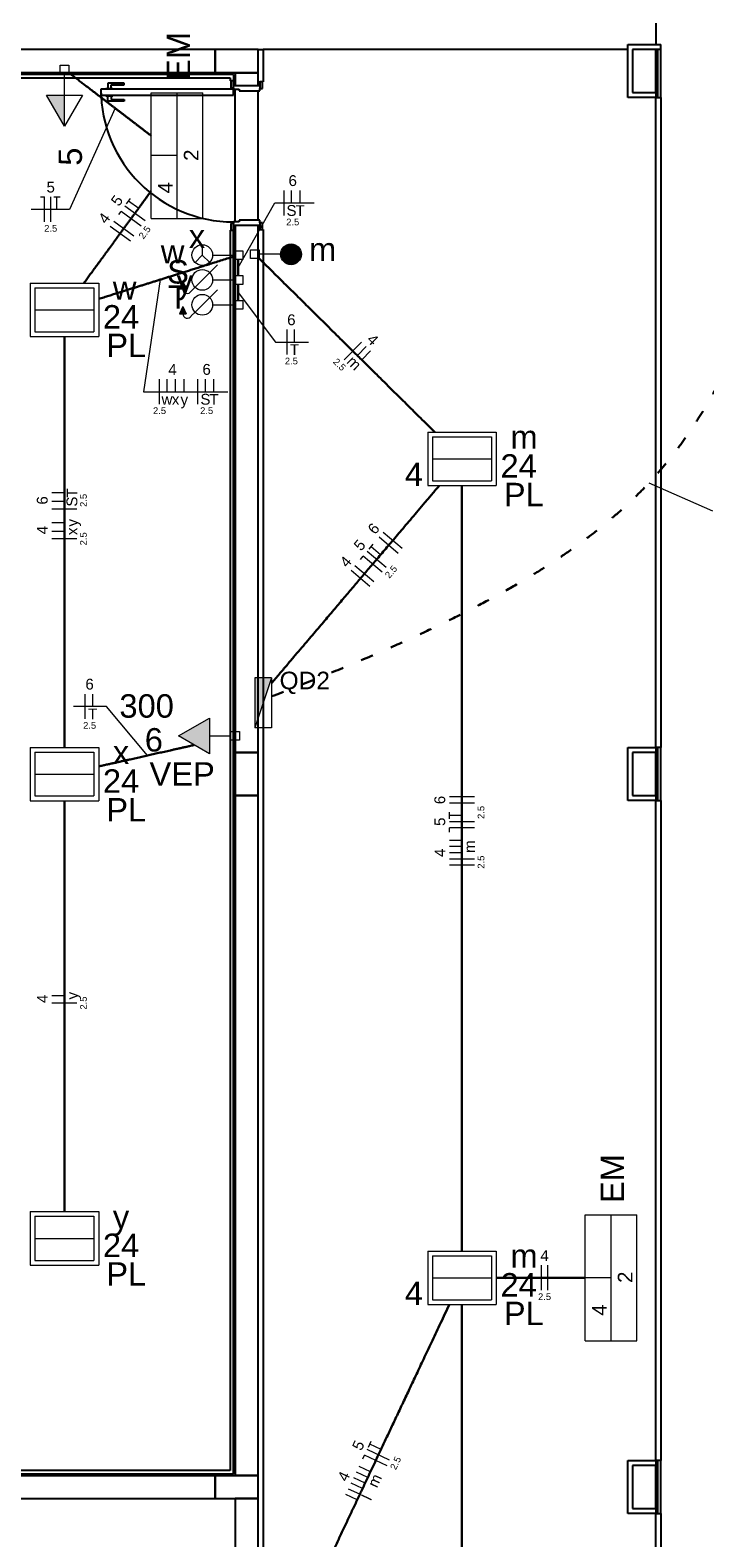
# Model space of a CAD drawing. Header units: millimetres. Extents: x -35 to 343, y 0 to 93.
# Tile 16 of 128: x -19.98 to -14.55, y 49.32 to 61.45. Entities that reach past the tile are written whole.
import ezdxf

# ---------------------------------------------------------------- set-up
doc = ezdxf.new("R2010")
doc.units = ezdxf.units.MM
doc.linetypes.add('DOT2', pattern=[3.175, 0, -3.175])
for name, color, linetype, lineweight in [('EL-Condutos', 3, 'Continuous', 30), ('EL-Fios', 1, 'Continuous', 20), ('EL-Textos fios', 1, 'Continuous', 20), ('EL-Textos pontos', 2, 'Continuous', 20), ('P-SIMBOL', 3, 'Continuous', 20)]:
    doc.layers.add(name, color=color, linetype=linetype, lineweight=lineweight)
doc.styles.add('Arial', font='arial.ttf')

msp = doc.modelspace()

# ---------------------------------------------------------------- hatches: boundary and pattern name
at = {"layer": 'P-SIMBOL', "linetype": 'Continuous'}
for points in [[(-19.70702, 60.92439), (-19.70702, 60.67439), (-19.85102, 60.92439)], [(-17.88302, 59.72739), (-17.88302, 59.64339), (-17.96702, 59.64339), (-17.96602, 59.65639), (-17.95902, 59.67939), (-17.95102, 59.69339), (-17.94102, 59.70439), (-17.92702, 59.71439), (-17.91002, 59.72239), (-17.89302, 59.72639), (-17.88302, 59.72639)], [(-17.88302, 59.72739), (-17.88302, 59.64339), (-17.80002, 59.64339), (-17.80102, 59.65639), (-17.80802, 59.67939), (-17.81602, 59.69339), (-17.82502, 59.70439), (-17.83902, 59.71439), (-17.85702, 59.72239), (-17.87402, 59.72639), (-17.88302, 59.72639)], [(-17.88302, 59.56039), (-17.88302, 59.64339), (-17.96702, 59.64339), (-17.96602, 59.63039), (-17.95902, 59.60839), (-17.95102, 59.59439), (-17.94102, 59.58339), (-17.92702, 59.57339), (-17.91002, 59.56439), (-17.89302, 59.56139), (-17.88302, 59.56139)], [(-17.88302, 59.56039), (-17.88302, 59.64339), (-17.80002, 59.64339), (-17.80102, 59.63039), (-17.80802, 59.60839), (-17.81602, 59.59439), (-17.82502, 59.58339), (-17.83902, 59.57339), (-17.85702, 59.56439), (-17.87402, 59.56139), (-17.88302, 59.56139)], [(-18.75302, 59.42439), (-18.78002, 59.36539), (-18.72702, 59.36539)], [(-18.75302, 59.22439), (-18.78002, 59.16539), (-18.72702, 59.16539)], [(-18.04002, 56.23739), (-18.17302, 56.23739), (-18.17302, 55.83639)], [(-18.53902, 55.91439), (-18.78902, 55.77039), (-18.53902, 55.62639)]]:
    msp.add_hatch(color=256, dxfattribs=at).paths.add_polyline_path(points)

# ---------------------------------------------------------------- linework, layer by layer
at = {"color": 1}
for p, q in [((-14.94702, 61.50339), (-14.94702, 61.33039)), ((-18.49302, 61.29039), (-22.20002, 61.29039)), ((-18.14702, 61.29039), (-18.49302, 61.29039)), ((-18.49302, 61.29039), (-18.49302, 61.10339)), ((-18.49302, 61.10339), (-18.49302, 61.29039)), ((-18.14702, 61.10339), (-18.14702, 61.29039)), ((-18.14702, 61.29039), (-18.10702, 61.29039)), ((-15.17302, 61.29039), (-18.10702, 61.29039)), ((-18.10702, 61.29039), (-18.10702, 61.03039)), ((-15.17302, 61.33039), (-14.90702, 61.33039)), ((-15.17302, 60.90339), (-15.17302, 61.33039)), ((-14.94702, 61.29039), (-15.13302, 61.29039)), ((-15.13302, 61.29039), (-15.13302, 60.94339)), ((-14.94702, 60.94339), (-14.94702, 61.29039)), ((-14.93302, 61.29039), (-14.94702, 61.29039)), ((-14.94702, 61.29039), (-14.94702, 60.90339)), ((-14.90702, 61.29039), (-14.93302, 61.29039)), ((-14.93302, 61.29039), (-14.93302, 60.90339)), ((-14.90702, 61.29039), (-14.90702, 61.33039)), ((-14.90702, 60.90339), (-14.90702, 61.29039)), ((-18.33302, 61.10339), (-26.41302, 61.10339)), ((-18.34702, 61.09039), (-26.40002, 61.09039)), ((-26.37302, 61.06339), (-18.37302, 61.06339)), ((-22.20002, 61.10339), (-18.49302, 61.10339)), ((-19.22602, 61.01939), (-19.35802, 61.01939)), ((-19.35802, 61.01939), (-19.35802, 60.97739)), ((-19.33102, 60.97739), (-19.33102, 61.00739)), ((-19.33102, 61.00739), (-19.22602, 61.00739)), ((-19.22602, 61.00739), (-19.22602, 61.01939)), ((-18.49302, 61.10339), (-18.14702, 61.10339)), ((-18.37302, 61.06339), (-18.37302, 61.03739)), ((-18.37302, 61.03739), (-18.36702, 61.03739)), ((-18.34702, 61.03739), (-18.36702, 61.03739)), ((-18.36702, 61.03739), (-18.36702, 60.98339)), ((-18.34702, 61.09039), (-18.34702, 61.03739)), ((-18.34702, 61.03739), (-18.33302, 61.03739)), ((-18.34702, 60.98339), (-18.34702, 61.03739)), ((-18.13302, 60.99739), (-18.34702, 60.99739)), ((-18.14702, 61.10339), (-18.33302, 61.10339)), ((-18.33302, 61.10339), (-18.33302, 60.99739)), ((-18.14702, 60.99739), (-18.14702, 61.10339)), ((-18.14702, 61.03039), (-18.13302, 61.03039)), ((-18.11302, 61.03039), (-18.13302, 61.03039)), ((-18.13302, 61.03039), (-18.13302, 60.97739)), ((-18.11302, 61.03039), (-18.10702, 61.03039)), ((-18.11302, 60.97739), (-18.11302, 61.03039)), ((-18.34702, 60.97039), (-19.41302, 60.97039)), ((-19.41302, 60.97039), (-19.41302, 60.92339)), ((-19.41302, 60.92339), (-18.34702, 60.92339)), ((-19.37302, 60.97039), (-19.37302, 60.97739)), ((-19.37302, 60.97739), (-19.34502, 60.97739)), ((-19.37302, 60.92339), (-19.37302, 60.91739)), ((-19.37302, 60.91739), (-19.34502, 60.91739)), ((-19.35802, 60.87439), (-19.35802, 60.91739)), ((-19.22602, 60.87439), (-19.35802, 60.87439)), ((-19.34502, 60.97739), (-19.31702, 60.97739)), ((-19.34502, 60.91739), (-19.31702, 60.91739)), ((-19.33102, 60.91739), (-19.33102, 60.88739)), ((-19.33102, 60.88739), (-19.22602, 60.88739)), ((-19.31702, 60.97739), (-19.31702, 60.97039)), ((-19.31702, 60.91739), (-19.31702, 60.92339)), ((-19.22602, 60.88739), (-19.22602, 60.87439)), ((-18.36702, 60.98339), (-18.34702, 60.98339)), ((-18.34702, 60.98339), (-18.34702, 60.97039)), ((-18.34702, 60.92339), (-18.34702, 60.97039)), ((-18.34702, 60.97039), (-18.30002, 60.97039)), ((-18.33302, 59.90339), (-18.33302, 60.97039)), ((-18.30002, 60.97039), (-18.30002, 60.95739)), ((-18.30002, 60.95739), (-18.13302, 60.95739)), ((-18.14702, 59.91739), (-18.14702, 60.95739)), ((-18.13302, 60.97739), (-18.11302, 60.97739)), ((-18.13302, 60.95739), (-18.13302, 60.97739)), ((-14.94702, 60.90339), (-15.17302, 60.90339)), ((-15.13302, 60.94339), (-14.94702, 60.94339)), ((-14.94702, 60.90339), (-14.93302, 60.90339)), ((-14.94702, 55.67739), (-14.94702, 60.90339)), ((-14.93302, 60.90339), (-14.90702, 60.90339)), ((-14.90702, 60.90339), (-14.90702, 55.67739)), ((-18.30002, 59.90339), (-18.34702, 59.90339)), ((-18.34702, 59.90339), (-18.34702, 59.89039)), ((-18.13302, 59.91739), (-18.30002, 59.91739)), ((-18.30002, 59.91739), (-18.30002, 59.90339)), ((-18.13302, 59.89739), (-18.13302, 59.91739)), ((-18.11302, 59.89739), (-18.13302, 59.89739)), ((-18.13302, 59.89739), (-18.13302, 59.84339)), ((-18.11302, 59.84339), (-18.11302, 59.89739)), ((-18.37302, 59.83739), (-18.37302, 49.86339)), ((-18.36702, 59.83739), (-18.37302, 59.83739)), ((-18.36702, 59.89039), (-18.36702, 59.83739)), ((-18.34702, 59.89039), (-18.36702, 59.89039)), ((-18.36702, 59.83739), (-18.34702, 59.83739)), ((-18.34702, 59.83739), (-18.34702, 59.89039)), ((-18.34702, 59.87739), (-18.13302, 59.87739)), ((-18.33302, 59.83739), (-18.34702, 59.83739)), ((-18.34702, 49.83739), (-18.34702, 59.83739)), ((-18.33302, 59.87739), (-18.33302, 55.63739)), ((-18.14702, 55.63739), (-18.14702, 59.87739)), ((-18.14702, 59.84339), (-18.13302, 59.84339)), ((-18.13302, 59.84339), (-18.11302, 59.84339)), ((-18.11302, 59.84339), (-18.10702, 59.84339)), ((-18.10702, 59.84339), (-18.10702, 47.68339)), ((-15.17302, 55.67739), (-14.94702, 55.67739)), ((-15.17302, 55.25039), (-15.17302, 55.67739)), ((-14.93302, 55.67739), (-14.94702, 55.67739)), ((-14.94702, 55.67739), (-14.94702, 55.25039)), ((-14.90702, 55.67739), (-14.93302, 55.67739)), ((-14.93302, 55.67739), (-14.93302, 55.25039)), ((-14.90702, 55.25039), (-14.90702, 55.67739)), ((-18.14702, 55.63739), (-18.33302, 55.63739)), ((-18.33302, 55.63739), (-18.33302, 55.29039)), ((-18.33302, 55.63739), (-18.14702, 55.63739)), ((-18.33302, 55.29039), (-18.33302, 55.63739)), ((-18.14702, 55.29039), (-18.14702, 55.63739)), ((-14.94702, 55.63739), (-15.13302, 55.63739)), ((-15.13302, 55.63739), (-15.13302, 55.29039)), ((-14.94702, 55.29039), (-14.94702, 55.63739)), ((-18.33302, 55.29039), (-18.14702, 55.29039)), ((-18.14702, 55.29039), (-18.33302, 55.29039)), ((-18.33302, 55.29039), (-18.33302, 49.82339)), ((-18.14702, 49.82339), (-18.14702, 55.29039)), ((-15.13302, 55.29039), (-14.94702, 55.29039)), ((-14.94702, 55.25039), (-15.17302, 55.25039)), ((-14.94702, 55.25039), (-14.93302, 55.25039)), ((-14.94702, 49.94339), (-14.94702, 55.25039)), ((-14.93302, 55.25039), (-14.90702, 55.25039)), ((-14.90702, 55.25039), (-14.90702, 49.94339)), ((-26.40002, 49.83739), (-18.34702, 49.83739)), ((-18.37302, 49.86339), (-26.37302, 49.86339)), ((-15.17302, 49.94339), (-14.94702, 49.94339)), ((-15.17302, 49.51739), (-15.17302, 49.94339)), ((-14.94702, 49.90339), (-15.13302, 49.90339)), ((-15.13302, 49.90339), (-15.13302, 49.55739)), ((-14.93302, 49.94339), (-14.94702, 49.94339)), ((-14.94702, 49.94339), (-14.94702, 49.51739)), ((-14.94702, 49.55739), (-14.94702, 49.90339)), ((-14.90702, 49.94339), (-14.93302, 49.94339)), ((-14.93302, 49.94339), (-14.93302, 49.51739)), ((-14.90702, 49.51739), (-14.90702, 49.94339)), ((-26.41302, 49.82339), (-18.33302, 49.82339)), ((-18.49302, 49.82339), (-22.20002, 49.82339)), ((-18.14702, 49.82339), (-18.49302, 49.82339)), ((-18.49302, 49.82339), (-18.49302, 49.63739)), ((-18.49302, 49.63739), (-18.49302, 49.82339)), ((-18.33302, 49.82339), (-18.14702, 49.82339)), ((-18.14702, 49.63739), (-18.14702, 49.82339)), ((-22.20002, 49.63739), (-18.49302, 49.63739)), ((-18.49302, 49.63739), (-18.14702, 49.63739)), ((-18.14702, 49.63739), (-18.33302, 49.63739)), ((-18.33302, 49.63739), (-18.33302, 47.65039)), ((-18.14702, 47.65039), (-18.14702, 49.63739)), ((-14.94702, 49.51739), (-15.17302, 49.51739)), ((-15.13302, 49.55739), (-14.94702, 49.55739)), ((-14.94702, 49.51739), (-14.93302, 49.51739)), ((-14.94702, 44.21039), (-14.94702, 49.51739)), ((-14.93302, 49.51739), (-14.90702, 49.51739)), ((-14.90702, 49.51739), (-14.90702, 44.21039))]:
    msp.add_line(p, q, dxfattribs=at)
msp.add_arc((-18.34702, 60.97039), 1.06667, 180.032, 270.032, dxfattribs=at)
at = {"layer": 'EL-Condutos', "linetype": 'Continuous'}
for points in [[(-19.00802, 60.59626), (-19.03259, 60.61504), (-19.05607, 60.63297), (-19.07854, 60.65013), (-19.10012, 60.66661), (-19.12089, 60.68248), (-19.14096, 60.69781), (-19.16043, 60.71268), (-19.17939, 60.72717), (-19.19796, 60.74135), (-19.21622, 60.75531), (-19.23428, 60.7691), (-19.25223, 60.78282), (-19.27019, 60.79654), (-19.28824, 60.81033), (-19.30649, 60.82428), (-19.32503, 60.83845), (-19.34397, 60.85292), (-19.3634, 60.86777), (-19.38344, 60.88308), (-19.40416, 60.89892), (-19.42569, 60.91537), (-19.4481, 60.9325), (-19.47152, 60.9504), (-19.49602, 60.96913), (-19.52173, 60.98877), (-19.54872, 61.00941), (-19.57711, 61.0311), (-19.607, 61.05395), (-19.63848, 61.078), (-19.67165, 61.10336)], [(-19.54981, 59.41208), (-19.52626, 59.44425), (-19.50369, 59.47507), (-19.48205, 59.50463), (-19.46126, 59.53302), (-19.44127, 59.56033), (-19.422, 59.58665), (-19.40339, 59.61207), (-19.38538, 59.63667), (-19.36791, 59.66055), (-19.35089, 59.68379), (-19.33428, 59.70649), (-19.31801, 59.72873), (-19.302, 59.7506), (-19.2862, 59.7722), (-19.27054, 59.7936), (-19.25496, 59.81491), (-19.23938, 59.83621), (-19.22374, 59.85758), (-19.20799, 59.87913), (-19.19205, 59.90093), (-19.17586, 59.92308), (-19.15935, 59.94566), (-19.14245, 59.96877), (-19.12511, 59.99249), (-19.10726, 60.01692), (-19.08883, 60.04213), (-19.06975, 60.06823), (-19.04997, 60.09531), (-19.02941, 60.12344), (-19.00802, 60.15272)], [(-19.43107, 59.28412), (-19.38906, 59.29732), (-19.3491, 59.30988), (-19.31102, 59.32185), (-19.27465, 59.33328), (-19.2398, 59.34423), (-19.20629, 59.35476), (-19.17396, 59.36492), (-19.14261, 59.37478), (-19.11208, 59.38437), (-19.08219, 59.39377), (-19.05275, 59.40302), (-19.02359, 59.41218), (-18.99453, 59.42132), (-18.9654, 59.43047), (-18.93601, 59.43971), (-18.90619, 59.44908), (-18.87576, 59.45864), (-18.84454, 59.46846), (-18.81235, 59.47857), (-18.77902, 59.48905), (-18.74437, 59.49994), (-18.70822, 59.5113), (-18.6704, 59.52319), (-18.63071, 59.53566), (-18.589, 59.54877), (-18.54507, 59.56257), (-18.49875, 59.57713), (-18.44987, 59.59249), (-18.39824, 59.60872), (-18.34369, 59.62586)], [(-18.30702, 59.60148), (-18.30702, 59.59602), (-18.30702, 59.59081), (-18.30702, 59.58581), (-18.30702, 59.58103), (-18.30702, 59.57643), (-18.30702, 59.572), (-18.30702, 59.56773), (-18.30702, 59.5636), (-18.30702, 59.55959), (-18.30702, 59.55568), (-18.30702, 59.55185), (-18.30702, 59.5481), (-18.30702, 59.54439), (-18.30702, 59.54072), (-18.30702, 59.53706), (-18.30702, 59.5334), (-18.30702, 59.52972), (-18.30702, 59.52601), (-18.30702, 59.52224), (-18.30702, 59.5184), (-18.30702, 59.51447), (-18.30702, 59.51044), (-18.30702, 59.50628), (-18.30702, 59.50198), (-18.30702, 59.49753), (-18.30702, 59.4929), (-18.30702, 59.48807), (-18.30702, 59.48304), (-18.30702, 59.47778), (-18.30702, 59.47228)], [(-18.13743, 59.60824), (-18.0675, 59.53914), (-18.00158, 59.47401), (-17.9394, 59.41258), (-17.88072, 59.35461), (-17.82526, 59.29982), (-17.77277, 59.24796), (-17.72299, 59.19878), (-17.67565, 59.15201), (-17.63049, 59.1074), (-17.58726, 59.0647), (-17.54569, 59.02363), (-17.50552, 58.98396), (-17.46649, 58.94541), (-17.42833, 58.90773), (-17.3908, 58.87066), (-17.35362, 58.83395), (-17.31654, 58.79734), (-17.27929, 58.76056), (-17.24162, 58.72337), (-17.20326, 58.6855), (-17.16395, 58.6467), (-17.12344, 58.60671), (-17.08145, 58.56527), (-17.03773, 58.52212), (-16.99202, 58.477), (-16.94405, 58.42967), (-16.89358, 58.37985), (-16.84032, 58.3273), (-16.78403, 58.27175), (-16.72445, 58.21295)], [(-18.30702, 59.40148), (-18.30702, 59.39602), (-18.30702, 59.39081), (-18.30702, 59.38581), (-18.30702, 59.38103), (-18.30702, 59.37643), (-18.30702, 59.372), (-18.30702, 59.36773), (-18.30702, 59.3636), (-18.30702, 59.35959), (-18.30702, 59.35568), (-18.30702, 59.35185), (-18.30702, 59.3481), (-18.30702, 59.34439), (-18.30702, 59.34072), (-18.30702, 59.33706), (-18.30702, 59.3334), (-18.30702, 59.32972), (-18.30702, 59.32601), (-18.30702, 59.32224), (-18.30702, 59.3184), (-18.30702, 59.31447), (-18.30702, 59.31044), (-18.30702, 59.30628), (-18.30702, 59.30198), (-18.30702, 59.29753), (-18.30702, 59.2929), (-18.30702, 59.28807), (-18.30702, 59.28304), (-18.30702, 59.27778), (-18.30702, 59.27228)], [(-19.70702, 55.67871), (-19.70702, 55.83254), (-19.70702, 55.97733), (-19.70702, 56.11372), (-19.70702, 56.24235), (-19.70702, 56.36388), (-19.70702, 56.47895), (-19.70702, 56.5882), (-19.70702, 56.69228), (-19.70702, 56.79184), (-19.70702, 56.88752), (-19.70702, 56.97997), (-19.70702, 57.06984), (-19.70702, 57.15777), (-19.70702, 57.2444), (-19.70702, 57.33039), (-19.70702, 57.41638), (-19.70702, 57.50302), (-19.70702, 57.59095), (-19.70702, 57.68081), (-19.70702, 57.77326), (-19.70702, 57.86894), (-19.70702, 57.9685), (-19.70702, 58.07258), (-19.70702, 58.18184), (-19.70702, 58.2969), (-19.70702, 58.41843), (-19.70702, 58.54706), (-19.70702, 58.68345), (-19.70702, 58.82824), (-19.70702, 58.98207)], [(-18.03913, 56.19491), (-17.97662, 56.26845), (-17.91755, 56.33794), (-17.86168, 56.40367), (-17.80877, 56.46592), (-17.75859, 56.52496), (-17.71089, 56.58108), (-17.66544, 56.63456), (-17.62199, 56.68569), (-17.5803, 56.73473), (-17.54015, 56.78199), (-17.50128, 56.82772), (-17.46346, 56.87223), (-17.42645, 56.91579), (-17.39001, 56.95867), (-17.3539, 57.00117), (-17.31789, 57.04357), (-17.28172, 57.08613), (-17.24517, 57.12916), (-17.208, 57.17292), (-17.16996, 57.21771), (-17.13082, 57.26379), (-17.09034, 57.31146), (-17.04827, 57.36099), (-17.00438, 57.41267), (-16.95844, 57.46678), (-16.91019, 57.52359), (-16.8594, 57.5834), (-16.80584, 57.64648), (-16.74926, 57.71311), (-16.68943, 57.78357)], [(-16.50702, 57.78366), (-16.50702, 57.49204), (-16.50702, 57.21829), (-16.50702, 56.96114), (-16.50702, 56.71932), (-16.50702, 56.49155), (-16.50702, 56.27654), (-16.50702, 56.07303), (-16.50702, 55.87974), (-16.50702, 55.69539), (-16.50702, 55.5187), (-16.50702, 55.34839), (-16.50702, 55.1832), (-16.50702, 55.02184), (-16.50702, 54.86304), (-16.50702, 54.70552), (-16.50702, 54.548), (-16.50702, 54.3892), (-16.50702, 54.22786), (-16.50702, 54.06269), (-16.50702, 53.89241), (-16.50702, 53.71576), (-16.50702, 53.53144), (-16.50702, 53.3382), (-16.50702, 53.13474), (-16.50702, 52.91979), (-16.50702, 52.69208), (-16.50702, 52.45033), (-16.50702, 52.19326), (-16.50702, 51.91959), (-16.50702, 51.62805)], [(-19.43111, 55.52523), (-19.39868, 55.5325), (-19.36751, 55.53949), (-19.33752, 55.54621), (-19.30861, 55.55268), (-19.28071, 55.55893), (-19.25374, 55.56498), (-19.2276, 55.57083), (-19.20221, 55.57652), (-19.17748, 55.58205), (-19.15334, 55.58745), (-19.12969, 55.59275), (-19.10645, 55.59794), (-19.08354, 55.60307), (-19.06086, 55.60814), (-19.03834, 55.61317), (-19.01589, 55.61819), (-18.99343, 55.62321), (-18.97086, 55.62825), (-18.94811, 55.63333), (-18.92509, 55.63846), (-18.90171, 55.64368), (-18.87789, 55.649), (-18.85354, 55.65443), (-18.82858, 55.65999), (-18.80292, 55.66571), (-18.77649, 55.67161), (-18.74918, 55.67769), (-18.72092, 55.68399), (-18.69163, 55.69052), (-18.66121, 55.69729)], [(-19.70702, 51.94571), (-19.70702, 52.09954), (-19.70702, 52.24433), (-19.70702, 52.38072), (-19.70702, 52.50935), (-19.70702, 52.63087), (-19.70702, 52.74594), (-19.70702, 52.85518), (-19.70702, 52.95926), (-19.70702, 53.05881), (-19.70702, 53.15448), (-19.70702, 53.24692), (-19.70702, 53.33677), (-19.70702, 53.42468), (-19.70702, 53.5113), (-19.70702, 53.59727), (-19.70702, 53.68323), (-19.70702, 53.76984), (-19.70702, 53.85774), (-19.70702, 53.94757), (-19.70702, 54.03998), (-19.70702, 54.13562), (-19.70702, 54.23514), (-19.70702, 54.33917), (-19.70702, 54.44837), (-19.70702, 54.56338), (-19.70702, 54.68484), (-19.70702, 54.81341), (-19.70702, 54.94973), (-19.70702, 55.09444), (-19.70702, 55.24819)], [(-16.23152, 51.41339), (-16.20319, 51.41339), (-16.17596, 51.41339), (-16.14977, 51.41339), (-16.12451, 51.41339), (-16.1001, 51.41339), (-16.07647, 51.41339), (-16.05351, 51.41339), (-16.03115, 51.41339), (-16.00929, 51.41339), (-15.98786, 51.41339), (-15.96676, 51.41339), (-15.94591, 51.41339), (-15.92523, 51.41339), (-15.90462, 51.41339), (-15.884, 51.41339), (-15.86328, 51.41339), (-15.84238, 51.41339), (-15.82121, 51.41339), (-15.79969, 51.41339), (-15.77772, 51.41339), (-15.75523, 51.41339), (-15.73212, 51.41339), (-15.70831, 51.41339), (-15.68372, 51.41339), (-15.65825, 51.41339), (-15.63182, 51.41339), (-15.60434, 51.41339), (-15.57574, 51.41339), (-15.54591, 51.41339), (-15.51478, 51.41339)], [(-18.15645, 47.91849), (-18.0807, 48.07899), (-18.00959, 48.22967), (-17.94279, 48.3712), (-17.88, 48.50425), (-17.82089, 48.6295), (-17.76514, 48.74762), (-17.71244, 48.85928), (-17.66246, 48.96517), (-17.6149, 49.06596), (-17.56942, 49.16232), (-17.52572, 49.25492), (-17.48346, 49.34445), (-17.44234, 49.43157), (-17.40204, 49.51697), (-17.36224, 49.60131), (-17.32261, 49.68528), (-17.28284, 49.76954), (-17.24261, 49.85477), (-17.20161, 49.94165), (-17.15951, 50.03085), (-17.116, 50.12305), (-17.07076, 50.21891), (-17.02346, 50.31913), (-16.97379, 50.42436), (-16.92144, 50.53529), (-16.86608, 50.65259), (-16.80739, 50.77694), (-16.74506, 50.909), (-16.67877, 51.04947), (-16.6082, 51.199)], [(-16.50702, 51.19866), (-16.50702, 50.90704), (-16.50702, 50.63329), (-16.50702, 50.37614), (-16.50702, 50.13432), (-16.50702, 49.90655), (-16.50702, 49.69154), (-16.50702, 49.48803), (-16.50702, 49.29474), (-16.50702, 49.11039), (-16.50702, 48.9337), (-16.50702, 48.76339), (-16.50702, 48.5982), (-16.50702, 48.43684), (-16.50702, 48.27804), (-16.50702, 48.12052), (-16.50702, 47.963), (-16.50702, 47.8042), (-16.50702, 47.64286), (-16.50702, 47.47769), (-16.50702, 47.30741), (-16.50702, 47.13076), (-16.50702, 46.94644), (-16.50702, 46.7532), (-16.50702, 46.54974), (-16.50702, 46.33479), (-16.50702, 46.10708), (-16.50702, 45.86533), (-16.50702, 45.60826), (-16.50702, 45.33459), (-16.50702, 45.04305)]]:
    msp.add_spline(points, degree=3, dxfattribs=at)
at = {"layer": 'EL-Condutos', "linetype": 'DOT2', "ltscale": 0.05}
msp.add_spline([(-18.0376, 56.08902), (-17.71386, 56.21584), (-17.41106, 56.33957), (-17.12829, 56.46059), (-16.86464, 56.57928), (-16.61923, 56.69602), (-16.39115, 56.81119), (-16.17951, 56.92517), (-15.98341, 57.03833), (-15.80194, 57.15107), (-15.63422, 57.26375), (-15.47934, 57.37675), (-15.3364, 57.49047), (-15.20451, 57.60527), (-15.08277, 57.72153), (-14.97028, 57.83964), (-14.86613, 57.95997), (-14.76945, 58.08291), (-14.67931, 58.20883), (-14.59483, 58.33812), (-14.51511, 58.47115), (-14.43925, 58.6083), (-14.36635, 58.74995), (-14.29552, 58.89648), (-14.22585, 59.04828), (-14.15644, 59.20572), (-14.0864, 59.36917), (-14.01484, 59.53903), (-13.94084, 59.71567), (-13.86352, 59.89946), (-13.78197, 60.09079)], degree=3, dxfattribs=at)
at = {"layer": 'EL-Fios'}
for p, q in [((-17.93902, 59.95639), (-17.93902, 60.15639)), ((-17.87902, 60.05639), (-17.87902, 60.15639)), ((-17.80902, 60.05639), (-17.80902, 60.15639)), ((-19.90002, 60.10439), (-19.86702, 60.10439)), ((-19.86702, 59.90439), (-19.86702, 60.10439)), ((-19.81702, 59.90439), (-19.81702, 60.10439)), ((-19.79302, 60.10439), (-19.74002, 60.10439)), ((-19.76702, 60.00439), (-19.76702, 60.10439)), ((-19.05802, 59.91139), (-19.22002, 60.02939)), ((-19.20602, 60.04839), (-19.17402, 60.09139)), ((-19.10902, 60.01039), (-19.19002, 60.06939)), ((-19.14702, 59.79039), (-19.30802, 59.90839)), ((-19.26902, 59.96239), (-19.24902, 59.98839)), ((-19.08802, 59.87039), (-19.24902, 59.98839)), ((-19.17602, 59.74939), (-19.33802, 59.86739)), ((-17.91502, 58.83739), (-17.91502, 59.03739)), ((-17.85502, 58.93739), (-17.85502, 59.03739)), ((-17.45502, 58.79439), (-17.31502, 58.93639)), ((-17.34902, 58.83039), (-17.27902, 58.90139)), ((-17.31402, 58.79539), (-17.24402, 58.86639)), ((-18.94102, 58.43839), (-18.94102, 58.63839)), ((-18.88102, 58.53839), (-18.88102, 58.63839)), ((-18.81202, 58.53839), (-18.81202, 58.63839)), ((-18.74202, 58.53839), (-18.74202, 58.63839)), ((-18.63202, 58.43839), (-18.63202, 58.63839)), ((-18.57202, 58.53839), (-18.57202, 58.63839)), ((-18.50302, 58.53839), (-18.50302, 58.63839)), ((-19.70702, 57.72439), (-19.80702, 57.72439)), ((-19.70702, 57.65439), (-19.80702, 57.65439)), ((-19.60702, 57.59439), (-19.80702, 57.59439)), ((-19.70702, 57.48439), (-19.80702, 57.48439)), ((-19.70702, 57.41539), (-19.80702, 57.41539)), ((-19.60702, 57.35539), (-19.80702, 57.35539)), ((-17.02102, 57.23839), (-17.17302, 57.36839)), ((-16.98902, 57.27639), (-17.14102, 57.40639)), ((-17.11802, 57.12439), (-17.27002, 57.25339)), ((-17.25502, 57.27139), (-17.22102, 57.31239)), ((-17.16202, 57.22739), (-17.23802, 57.29139)), ((-17.21502, 57.01039), (-17.36802, 57.13939)), ((-17.32402, 57.19039), (-17.30302, 57.21539)), ((-17.15002, 57.08639), (-17.30302, 57.21539)), ((-17.24802, 56.97139), (-17.40002, 57.10139)), ((-19.53902, 55.90739), (-19.53902, 56.10739)), ((-19.47902, 56.00739), (-19.47902, 56.10739)), ((-16.40702, 55.28039), (-16.60702, 55.28039)), ((-16.40702, 55.23039), (-16.60702, 55.23039)), ((-16.60702, 55.10439), (-16.60702, 55.15739)), ((-16.50702, 55.13039), (-16.60702, 55.13039)), ((-16.40702, 55.08039), (-16.60702, 55.08039)), ((-16.40702, 55.03039), (-16.60702, 55.03039)), ((-16.60702, 54.99739), (-16.60702, 55.03039)), ((-16.50702, 54.93039), (-16.60702, 54.93039)), ((-16.50702, 54.88039), (-16.60702, 54.88039)), ((-16.50702, 54.83039), (-16.60702, 54.83039)), ((-16.40702, 54.78039), (-16.60702, 54.78039)), ((-16.40702, 54.73039), (-16.60702, 54.73039)), ((-19.70702, 53.68139), (-19.80702, 53.68139)), ((-19.60702, 53.62239), (-19.80702, 53.62239)), ((-15.86702, 51.31339), (-15.86702, 51.51339)), ((-15.81702, 51.31339), (-15.81702, 51.51339)), ((-17.26002, 50.05239), (-17.23702, 50.10039)), ((-17.15802, 50.03339), (-17.24802, 50.07639)), ((-17.30502, 49.95639), (-17.29102, 49.98639)), ((-17.11002, 49.90039), (-17.29102, 49.98639)), ((-17.08902, 49.94639), (-17.27002, 50.03139)), ((-17.26502, 49.80739), (-17.35502, 49.85039)), ((-17.24302, 49.85339), (-17.33402, 49.89539)), ((-17.32902, 49.67239), (-17.41902, 49.71439)), ((-17.30702, 49.71739), (-17.39802, 49.76039)), ((-17.28602, 49.76239), (-17.37702, 49.80539)), ((-17.35002, 49.62739), (-17.44102, 49.66939))]:
    msp.add_line(p, q, dxfattribs=at)
at = {"layer": 'EL-Textos fios'}
for p, q in [((-19.29882, 60.81839), (-19.66502, 60.00439)), ((-18.30702, 59.53739), (-18.01402, 60.05639)), ((-18.01402, 60.05639), (-17.69722, 60.05639)), ((-19.66502, 60.00439), (-19.97502, 60.00439)), ((-18.93662, 59.43949), (-19.07002, 58.53839)), ((-18.30702, 59.33739), (-18.00902, 58.93739)), ((-18.00902, 58.93739), (-17.74322, 58.93739)), ((-19.07002, 58.53839), (-18.39122, 58.53839)), ((-15.00162, 57.80557), (-14.49002, 57.58039)), ((-19.36722, 56.00739), (-19.63302, 56.00739)), ((-19.03722, 55.61343), (-19.36722, 56.00739))]:
    msp.add_line(p, q, dxfattribs=at)
at = {"layer": 'P-SIMBOL'}
for p, q in [((-19.74202, 61.16539), (-19.67102, 61.16539)), ((-19.74202, 61.09539), (-19.74202, 61.16539)), ((-19.67102, 61.16539), (-19.67102, 61.09539)), ((-19.67102, 61.09539), (-19.74202, 61.09539)), ((-19.70702, 60.92439), (-19.70702, 61.09539)), ((-19.70702, 60.67439), (-19.85102, 60.92439)), ((-19.85102, 60.92439), (-19.56202, 60.92439)), ((-19.70702, 60.67439), (-19.70702, 60.92439)), ((-19.56202, 60.92439), (-19.70702, 60.67439)), ((-19.00802, 60.94239), (-18.59202, 60.94239)), ((-19.00802, 59.93139), (-19.00802, 60.94239)), ((-18.80002, 59.93139), (-18.80002, 60.94239)), ((-18.59202, 59.93139), (-18.59202, 60.94239)), ((-18.80002, 60.43739), (-19.00802, 60.43739)), ((-19.00802, 59.93139), (-18.59202, 59.93139)), ((-18.59702, 59.72039), (-18.59702, 59.63739)), ((-18.34202, 59.60139), (-18.34202, 59.67239)), ((-18.34202, 59.67239), (-18.27102, 59.67239)), ((-18.27102, 59.67239), (-18.27102, 59.60139)), ((-18.20902, 59.60839), (-18.20902, 59.67939)), ((-18.20902, 59.67939), (-18.13802, 59.67939)), ((-18.13802, 59.67939), (-18.13802, 59.60839)), ((-17.88302, 59.72739), (-17.88302, 59.56039)), ((-18.59702, 59.63739), (-18.65502, 59.57839)), ((-18.65502, 59.37839), (-18.47502, 59.55839)), ((-18.59702, 59.63739), (-18.53702, 59.57839)), ((-18.51302, 59.63739), (-18.34202, 59.63739)), ((-18.27102, 59.60139), (-18.34202, 59.60139)), ((-18.13802, 59.60839), (-18.20902, 59.60839)), ((-17.96702, 59.64339), (-18.13802, 59.64339)), ((-19.98202, 59.41239), (-19.43102, 59.41239)), ((-19.98202, 59.41239), (-19.98202, 58.98239)), ((-19.43102, 59.41239), (-19.43102, 58.98239)), ((-18.75302, 59.42439), (-18.78002, 59.36539)), ((-18.75302, 59.42439), (-18.72702, 59.36539)), ((-18.51302, 59.43739), (-18.34202, 59.43739)), ((-18.34202, 59.40139), (-18.34202, 59.47239)), ((-18.34202, 59.47239), (-18.27102, 59.47239)), ((-18.27102, 59.47239), (-18.27102, 59.40139)), ((-19.94402, 59.37339), (-19.47002, 59.37339)), ((-19.94402, 59.37339), (-19.47002, 59.37339)), ((-19.94402, 59.37339), (-19.94402, 59.02039)), ((-19.47002, 59.37339), (-19.47002, 59.02039)), ((-18.78002, 59.36539), (-18.72702, 59.36539)), ((-18.68602, 59.34739), (-18.65502, 59.37839)), ((-18.65502, 59.17839), (-18.47502, 59.35839)), ((-18.27102, 59.40139), (-18.34202, 59.40139)), ((-19.94402, 59.19739), (-19.47002, 59.19739)), ((-18.75302, 59.22439), (-18.78002, 59.16539)), ((-18.78002, 59.16539), (-18.72702, 59.16539)), ((-18.75302, 59.22439), (-18.72702, 59.16539)), ((-18.68602, 59.14739), (-18.65502, 59.17839)), ((-18.51302, 59.23739), (-18.34202, 59.23739)), ((-18.34202, 59.20139), (-18.34202, 59.27239)), ((-18.34202, 59.27239), (-18.27102, 59.27239)), ((-18.27102, 59.20139), (-18.34202, 59.20139)), ((-18.27102, 59.27239), (-18.27102, 59.20139)), ((-19.98202, 58.98239), (-19.43102, 58.98239)), ((-19.94402, 59.02039), (-19.47002, 59.02039)), ((-16.78202, 58.21339), (-16.23102, 58.21339)), ((-16.78202, 58.21339), (-16.78202, 57.78339)), ((-16.23102, 58.21339), (-16.23102, 57.78339)), ((-16.74402, 58.17439), (-16.27002, 58.17439)), ((-16.74402, 58.17439), (-16.27002, 58.17439)), ((-16.74402, 58.17439), (-16.74402, 57.82139)), ((-16.27002, 58.17439), (-16.27002, 57.82139)), ((-16.74402, 57.99839), (-16.27002, 57.99839)), ((-16.78202, 57.78339), (-16.23102, 57.78339)), ((-16.74402, 57.82139), (-16.27002, 57.82139)), ((-18.04002, 56.23739), (-18.17302, 56.23739)), ((-18.17302, 56.23739), (-18.17302, 55.83639)), ((-18.04002, 56.23739), (-18.17302, 55.83639)), ((-18.04002, 56.23739), (-18.04002, 55.83639)), ((-18.78902, 55.77039), (-18.53902, 55.91439)), ((-18.53902, 55.91439), (-18.53902, 55.62639)), ((-18.53902, 55.62639), (-18.78902, 55.77039)), ((-18.53902, 55.77039), (-18.36902, 55.77039)), ((-18.36902, 55.73539), (-18.36902, 55.80539)), ((-18.36902, 55.80539), (-18.29802, 55.80539)), ((-18.29802, 55.80539), (-18.29802, 55.73539)), ((-18.04002, 55.83639), (-18.17302, 55.83639)), ((-19.98202, 55.67839), (-19.43102, 55.67839)), ((-19.98202, 55.67839), (-19.98202, 55.24839)), ((-19.43102, 55.67839), (-19.43102, 55.24839)), ((-18.29802, 55.73539), (-18.36902, 55.73539)), ((-19.94402, 55.64039), (-19.47002, 55.64039)), ((-19.94402, 55.64039), (-19.47002, 55.64039)), ((-19.94402, 55.64039), (-19.94402, 55.28739)), ((-19.47002, 55.64039), (-19.47002, 55.28739)), ((-19.94402, 55.46339), (-19.47002, 55.46339)), ((-19.94402, 55.28739), (-19.47002, 55.28739)), ((-19.98202, 55.24839), (-19.43102, 55.24839)), ((-19.98202, 51.94539), (-19.43102, 51.94539)), ((-19.98202, 51.94539), (-19.98202, 51.51539)), ((-19.94402, 51.90739), (-19.47002, 51.90739)), ((-19.94402, 51.90739), (-19.47002, 51.90739)), ((-19.94402, 51.90739), (-19.94402, 51.55339)), ((-19.47002, 51.90739), (-19.47002, 51.55339)), ((-19.43102, 51.94539), (-19.43102, 51.51539)), ((-15.51402, 51.91939), (-15.09902, 51.91939)), ((-15.51402, 50.90739), (-15.51402, 51.91939)), ((-15.30702, 50.90739), (-15.30702, 51.91939)), ((-15.09902, 50.90739), (-15.09902, 51.91939)), ((-19.94402, 51.73039), (-19.47002, 51.73039)), ((-19.94402, 51.55339), (-19.47002, 51.55339)), ((-16.78202, 51.62839), (-16.23102, 51.62839)), ((-16.78202, 51.62839), (-16.78202, 51.19839)), ((-16.74402, 51.59039), (-16.27002, 51.59039)), ((-16.74402, 51.59039), (-16.27002, 51.59039)), ((-16.74402, 51.59039), (-16.74402, 51.23639)), ((-16.27002, 51.59039), (-16.27002, 51.23639)), ((-16.23102, 51.62839), (-16.23102, 51.19839)), ((-19.98202, 51.51539), (-19.43102, 51.51539)), ((-16.74402, 51.41339), (-16.27002, 51.41339)), ((-15.30702, 51.41339), (-15.51402, 51.41339)), ((-16.78202, 51.19839), (-16.23102, 51.19839)), ((-16.74402, 51.23639), (-16.27002, 51.23639)), ((-15.51402, 50.90739), (-15.09902, 50.90739))]:
    msp.add_line(p, q, dxfattribs=at)
for centre in [(-18.59702, 59.63739), (-17.88302, 59.64339), (-18.59702, 59.43739), (-18.59702, 59.23739)]:
    msp.add_circle(centre, 0.08333, dxfattribs=at)
for centre in [(-18.71702, 59.36539), (-18.71702, 59.16539)]:
    msp.add_arc(centre, 0.03617, 180, 329.084, dxfattribs=at)

# ---------------------------------------------------------------- texts
at = {"layer": 'EL-Textos fios', "attachment_point": 8, "line_spacing_factor": 0.798, "style": 'Arial'}
for s, insert, char_height, width in [('6', (-17.86902, 60.19113), 0.08707, 0.104488), ('5', (-19.81702, 60.13913), 0.08707, 0.104488), ('S', (-17.87902, 59.95113), 0.08707, 0.104488), ('T', (-17.80902, 59.95113), 0.08707, 0.104488), ('2.5', (-19.81702, 59.82425), 0.054127, 0.1948561), ('2.5', (-17.86902, 59.87525), 0.054127, 0.1948561), ('6', (-17.88002, 59.07213), 0.08707, 0.104488), ('T', (-17.85502, 58.83313), 0.08707, 0.104488), ('2.5', (-17.88002, 58.75725), 0.054127, 0.1948561), ('4', (-18.83702, 58.67313), 0.08707, 0.104488), ('6', (-18.56202, 58.67313), 0.08707, 0.104488), ('w', (-18.88102, 58.43313), 0.08707, 0.104488), ('x', (-18.81202, 58.43313), 0.08707, 0.104488), ('y', (-18.74202, 58.40439), 0.08707, 0.104488), ('S', (-18.57202, 58.43313), 0.08707, 0.104488), ('T', (-18.50302, 58.43313), 0.08707, 0.104488), ('2.5', (-18.94102, 58.35825), 0.054127, 0.1948561), ('2.5', (-18.56202, 58.35825), 0.054127, 0.1948561), ('6', (-19.50402, 56.14213), 0.08707, 0.104488), ('T', (-19.47902, 55.90313), 0.08707, 0.104488), ('2.5', (-19.50402, 55.82725), 0.054127, 0.1948561), ('4', (-15.84202, 51.54813), 0.08707, 0.104488), ('2.5', (-15.84202, 51.23325), 0.054127, 0.1948561)]:
    msp.add_mtext(s, dxfattribs=dict(at, insert=insert, char_height=char_height, width=width))
for s, insert, char_height, width, rotation in [('5', (-19.24821, 60.04935), 0.08707, 0.104488, 53.823655), ('4', (-19.35121, 59.90835), 0.08707, 0.104488, 53.823655), ('2.5', (-19.03843, 59.80293), 0.054127, 0.1948561, 53.823655), ('4', (-17.25483, 58.92684), 0.08707, 0.104488, 315.3617), ('2.5', (-17.51247, 58.7371), 0.054127, 0.1948561, 315.3617), ('m', (-17.40483, 58.73884), 0.08707, 0.104488, 315.3617), ('T', (-19.60175, 57.72439), 0.08707, 0.104488, 90.00021), ('2.5', (-19.52588, 57.66439), 0.054127, 0.1948561, 90.00021), ('6', (-19.84075, 57.66439), 0.08707, 0.104488, 90.00021), ('S', (-19.60175, 57.65439), 0.08707, 0.104488, 90.00021), ('y', (-19.57302, 57.48439), 0.08707, 0.104488, 90.00021), ('6', (-17.18391, 57.409), 0.08707, 0.104488, 49.635334), ('4', (-19.84075, 57.42539), 0.08707, 0.104488, 90.00021), ('x', (-19.60175, 57.41539), 0.08707, 0.104488, 90.00021), ('2.5', (-19.52588, 57.35539), 0.054127, 0.1948561, 90.00021), ('5', (-17.29691, 57.276), 0.08707, 0.104488, 49.635334), ('4', (-17.40991, 57.143), 0.08707, 0.104488, 49.635334), ('2.5', (-17.05663, 57.07196), 0.054127, 0.1948561, 49.635334), ('6', (-16.64075, 55.25539), 0.08707, 0.104488, 90.00021), ('2.5', (-16.32588, 55.15539), 0.054127, 0.1948561, 90.00021), ('5', (-16.64075, 55.08039), 0.08707, 0.104488, 90.00021), ('m', (-16.40175, 54.88039), 0.08707, 0.104488, 90.00021), ('4', (-16.64075, 54.83039), 0.08707, 0.104488, 90.00021), ('2.5', (-16.32588, 54.75539), 0.054127, 0.1948561, 90.00021), ('y', (-19.57302, 53.68139), 0.08707, 0.104488, 90.00021), ('4', (-19.84075, 53.65639), 0.08707, 0.104488, 90.00021), ('2.5', (-19.52588, 53.62239), 0.054127, 0.1948561, 90.00021), ('5', (-17.301, 50.04666), 0.08707, 0.104488, 64.721313), ('2.5', (-17.01617, 49.91102), 0.054127, 0.1948561, 64.721313), ('4', (-17.419, 49.79766), 0.08707, 0.104488, 64.721313), ('m', (-17.17, 49.76366), 0.08707, 0.104488, 64.721313), ('l', (-17.234, 49.62766), 0.08707, 0.104488, 64.721313)]:
    msp.add_mtext(s, dxfattribs=dict(at, insert=insert, char_height=char_height, width=width, rotation=rotation))
at = {"layer": 'EL-Textos pontos', "attachment_point": 8, "rotation": 90.00021, "line_spacing_factor": 0.798, "style": 'Arial'}
for s, insert, char_height, width in [('EM', (-18.69514, 61.23439), 0.188267, 0.4518408), ('5', (-19.56314, 60.42839), 0.18827, 0.2259204), ('2', (-18.62785, 60.44039), 0.11767, 0.1412004), ('4', (-18.83485, 60.17839), 0.11767, 0.1412004), ('EM', (-15.20214, 52.21039), 0.188267, 0.4518408), ('2', (-15.13485, 51.41739), 0.11767, 0.1412004), ('4', (-15.34185, 51.15439), 0.11767, 0.1412004)]:
    msp.add_mtext(s, dxfattribs=dict(at, insert=insert, char_height=char_height, width=width))
at = {"layer": 'EL-Textos pontos', "line_spacing_factor": 0.798, "style": 'Arial'}
for s, insert, char_height, width, attachment_point in [('x', (-18.57402, 59.69352), 0.18827, 0.2259204, 9), ('m', (-17.73802, 59.58852), 0.18827, 0.2259204, 7), ('w', (-18.74102, 59.57052), 0.18827, 0.2259204, 9), ('S', (-18.79202, 59.40552), 0.18827, 0.2259204, 8), ('w', (-19.31702, 59.27852), 0.18827, 0.2259204, 7), ('T', (-18.79202, 59.20552), 0.18827, 0.2259204, 8), ('y', (-18.67202, 59.27239), 0.18827, 0.2259204, 9), ('24', (-19.39702, 59.04652), 0.188267, 0.4518408, 7), ('PL', (-19.37002, 58.81652), 0.188267, 0.4518408, 7), ('m', (-16.11702, 58.07952), 0.18827, 0.2259204, 7), ('24', (-16.19702, 57.84752), 0.188267, 0.4518408, 7), ('4', (-16.96702, 57.77952), 0.18827, 0.2259204, 7), ('PL', (-16.17002, 57.61752), 0.188267, 0.4518408, 7), ('QD2', (-17.97502, 56.10699), 0.1412, 0.50832, 7), ('300', (-19.04502, 55.91452), 0.188267, 0.6777612, 8), ('6', (-18.98702, 55.64252), 0.18827, 0.2259204, 8), ('x', (-19.31702, 55.54552), 0.18827, 0.2259204, 7), ('24', (-19.39702, 55.31352), 0.188267, 0.4518408, 7), ('VEP', (-18.75902, 55.37052), 0.188267, 0.6777612, 8), ('PL', (-19.37002, 55.08252), 0.188267, 0.4518408, 7), ('y', (-19.31702, 51.75039), 0.18827, 0.2259204, 7), ('24', (-19.39702, 51.57952), 0.188267, 0.4518408, 7), ('m', (-16.11702, 51.49552), 0.18827, 0.2259204, 7), ('PL', (-19.37002, 51.34952), 0.188267, 0.4518408, 7), ('4', (-16.96702, 51.19452), 0.18827, 0.2259204, 7), ('24', (-16.19702, 51.26252), 0.188267, 0.4518408, 7), ('PL', (-16.17002, 51.03252), 0.188267, 0.4518408, 7)]:
    msp.add_mtext(s, dxfattribs=dict(at, insert=insert, char_height=char_height, width=width, attachment_point=attachment_point))

doc.saveas('drawing.dxf')
